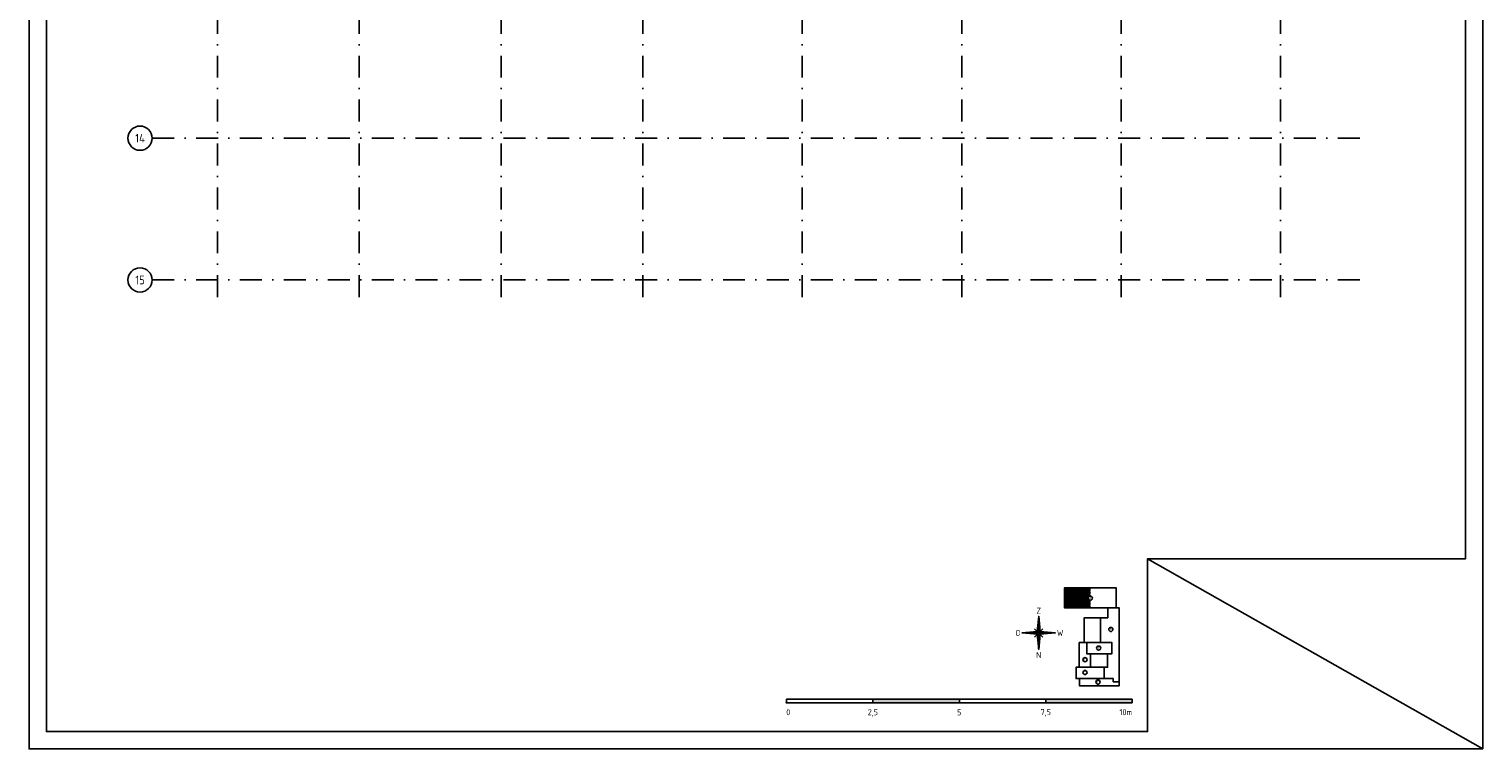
# Model space of a CAD drawing. Header units: millimetres. Extents: x 17100 to 59150, y 87937 to 147387.
# Tile 1 of 2: x 17100 to 59150, y 87937 to 108756. Entities that reach past the tile are written whole.
import ezdxf
from ezdxf.enums import TextEntityAlignment as Align

# ---------------------------------------------------------------- set-up
doc = ezdxf.new("R2010")
doc.units = ezdxf.units.MM
doc.header["$LTSCALE"] = 50
doc.linetypes.add('DASHDOT', pattern=[25.4, 12.7, -6.35, 0, -6.35])
doc.layers.get('0').update_dxf_attribs({"linetype": 'CONTINUOUS'})
for name, color, linetype in [('BL$2----_Kader-modelspace', 252, 'CONTINUOUS'), ('BL$5----', 1, 'CONTINUOUS'), ('BL$6----', 1, 'CONTINUOUS'), ('BL$7----', 1, 'CONTINUOUS'), ('BL$7----_TEKST', 4, 'CONTINUOUS')]:
    doc.layers.add(name, color=color, linetype=linetype)
doc.styles.add('BURO-012', font='isocp.shx', dxfattribs={"height": 60})
doc.styles.add('BURO-035', font='isocp.shx')
doc.styles.add('BURO-050', font='isocp.shx', dxfattribs={"height": 250})

# ---------------------------------------------------------------- blocks, each defined once
blk = doc.blocks.new('Kompaspijl')
for p, q in [((-0.8, 0.8), (0, 9.6)), ((0, -9.6), (0, 9.6)), ((0.08, 8.72), (0.08, 0.08)), ((9.6, 0), (-9.6, 0)), ((-9.6, 0), (-0.8, -0.8)), ((-9.52, 0.01), (-9.52, 0)), ((-9.4, 0.02), (-9.4, 0)), ((-9.28, 0.03), (-9.28, 0)), ((-9.16, 0.04), (-9.16, 0)), ((-9.04, 0.05), (-9.04, 0)), ((-8.92, 0.06), (-8.92, 0)), ((-8.8, 0.07), (-8.8, 0)), ((-8.68, 0.08), (-8.68, 0)), ((-8.56, 0.09), (-8.56, 0)), ((-8.44, 0.11), (-8.44, 0)), ((-8.32, 0.12), (-8.32, 0)), ((-8.2, 0.13), (-8.2, 0)), ((-8.08, 0.14), (-8.08, 0)), ((-7.96, 0.15), (-7.96, 0)), ((-7.84, 0.16), (-7.84, 0)), ((-7.72, 0.17), (-7.72, 0)), ((-7.6, 0.18), (-7.6, 0)), ((-7.48, 0.19), (-7.48, 0)), ((-7.36, 0.2), (-7.36, 0)), ((-7.24, 0.21), (-7.24, 0)), ((-7.12, 0.23), (-7.12, 0)), ((-7, 0.24), (-7, 0)), ((-6.88, 0.25), (-6.88, 0)), ((-6.76, 0.26), (-6.76, 0)), ((-6.64, 0.27), (-6.64, 0)), ((-6.52, 0.28), (-6.52, 0)), ((-6.4, 0.29), (-6.4, 0)), ((-6.28, 0.3), (-6.28, 0)), ((-6.16, 0.31), (-6.16, 0)), ((-6.04, 0.32), (-6.04, 0)), ((-5.92, 0.33), (-5.92, 0)), ((-5.8, 0.35), (-5.8, 0)), ((-5.68, 0.36), (-5.68, 0)), ((-5.56, 0.37), (-5.56, 0)), ((-5.44, 0.38), (-5.44, 0)), ((-5.32, 0.39), (-5.32, 0)), ((-5.2, 0.4), (-5.2, 0)), ((-5.08, 0.41), (-5.08, 0)), ((-4.96, 0.42), (-4.96, 0)), ((-4.84, 0.43), (-4.84, 0)), ((-4.72, 0.44), (-4.72, 0)), ((-4.6, 0.45), (-4.6, 0)), ((-4.48, 0.47), (-4.48, 0)), ((-4.36, 0.48), (-4.36, 0)), ((-4.24, 0.49), (-4.24, 0)), ((-4.12, 0.5), (-4.12, 0)), ((-4, 0.51), (-4, 0)), ((-3.88, 0.52), (-3.88, 0)), ((-3.76, 0.53), (-3.76, 0)), ((-3.64, 0.54), (-3.64, 0)), ((-3.52, 0.55), (-3.52, 0)), ((-3.4, 0.56), (-3.4, 0)), ((-3.28, 0.57), (-3.28, 0)), ((-3.16, 0.59), (-3.16, 0)), ((-3.04, 0.6), (-3.04, 0)), ((-2.92, 0.61), (-2.92, 0)), ((-2.8, 0.62), (-2.8, 0)), ((-2.68, 0.63), (-2.68, 0)), ((-2.56, 0.64), (-2.56, 0)), ((-2.44, 0.65), (-2.44, 0)), ((2.4, 2.4), (-2.4, -2.4)), ((2.4, -2.4), (-2.4, 2.4)), ((-2.32, 0.66), (-2.32, 0)), ((-2.2, 0.67), (-2.2, 0)), ((-2.08, 0.68), (-2.08, 0)), ((-1.96, 0.69), (-1.96, 0)), ((-1.84, 0.71), (-1.84, 0)), ((-1.72, 0.72), (-1.72, 0)), ((-1.6, 0.73), (-1.6, 0)), ((-1.48, 0.74), (-1.48, 0)), ((-1.36, 0.75), (-1.36, 0)), ((-1.24, 0.76), (-1.24, 0)), ((-1.12, 0.77), (-1.12, 0)), ((-1, 0.78), (-1, 0)), ((-0.88, 0.79), (-0.88, 0)), ((-0.76, 0.76), (-0.76, 0)), ((-0.64, 0.64), (-0.64, 0)), ((-0.52, 0.52), (-0.52, 0)), ((-0.4, 0.4), (-0.4, 0)), ((-0.28, 0.28), (-0.28, 0)), ((-0.16, 0.16), (-0.16, 0)), ((-0.04, 0.04), (-0.04, 0)), ((0.2, 7.4), (0.2, 0.2)), ((0.32, 6.08), (0.32, 0.32)), ((0.44, 4.76), (0.44, 0.44)), ((0.56, 3.44), (0.56, 0.56)), ((0.68, 2.12), (0.68, 0.68)), ((0.8, 0.8), (9.6, 0)), ((-0.76, -0.76), (-0.76, -1.24)), ((-0.64, -0.64), (-0.64, -2.56)), ((-0.52, -0.52), (-0.52, -3.88)), ((-0.4, -0.4), (-0.4, -5.2)), ((-0.28, -0.28), (-0.28, -6.52)), ((-0.16, -0.16), (-0.16, -7.84)), ((-0.04, -0.04), (-0.04, -9.16)), ((0.8, -0.8), (0, -9.6)), ((0.08, 0), (0.08, -0.08)), ((0.2, 0), (0.2, -0.2)), ((0.32, 0), (0.32, -0.32)), ((0.44, 0), (0.44, -0.44)), ((0.56, 0), (0.56, -0.56)), ((0.68, 0), (0.68, -0.68)), ((0.8, 0), (0.8, -0.8)), ((0.92, 0), (0.92, -0.79)), ((1.04, 0), (1.04, -0.78)), ((1.16, 0), (1.16, -0.77)), ((1.28, 0), (1.28, -0.76)), ((1.4, 0), (1.4, -0.75)), ((1.52, 0), (1.52, -0.73)), ((1.64, 0), (1.64, -0.72)), ((1.76, 0), (1.76, -0.71)), ((1.88, 0), (1.88, -0.7)), ((2, 0), (2, -0.69)), ((2.12, 0), (2.12, -0.68)), ((2.24, 0), (2.24, -0.67)), ((2.36, 0), (2.36, -0.66)), ((2.48, 0), (2.48, -0.65)), ((2.6, 0), (2.6, -0.64)), ((2.72, 0), (2.72, -0.63)), ((2.84, 0), (2.84, -0.61)), ((2.96, 0), (2.96, -0.6)), ((3.08, 0), (3.08, -0.59)), ((3.2, 0), (3.2, -0.58)), ((3.32, 0), (3.32, -0.57)), ((3.44, 0), (3.44, -0.56)), ((3.56, 0), (3.56, -0.55)), ((3.68, 0), (3.68, -0.54)), ((3.8, 0), (3.8, -0.53)), ((3.92, 0), (3.92, -0.52)), ((4.04, 0), (4.04, -0.51)), ((4.16, 0), (4.16, -0.49)), ((4.28, 0), (4.28, -0.48)), ((4.4, 0), (4.4, -0.47)), ((4.52, 0), (4.52, -0.46)), ((4.64, 0), (4.64, -0.45)), ((4.76, 0), (4.76, -0.44)), ((4.88, 0), (4.88, -0.43)), ((5, 0), (5, -0.42)), ((5.12, 0), (5.12, -0.41)), ((5.24, 0), (5.24, -0.4)), ((5.36, 0), (5.36, -0.39)), ((5.48, 0), (5.48, -0.37)), ((5.6, 0), (5.6, -0.36)), ((5.72, 0), (5.72, -0.35)), ((5.84, 0), (5.84, -0.34)), ((5.96, 0), (5.96, -0.33)), ((6.08, 0), (6.08, -0.32)), ((6.2, 0), (6.2, -0.31)), ((6.32, 0), (6.32, -0.3)), ((6.44, 0), (6.44, -0.29)), ((6.56, 0), (6.56, -0.28)), ((6.68, 0), (6.68, -0.27)), ((6.8, 0), (6.8, -0.25)), ((6.92, 0), (6.92, -0.24)), ((7.04, 0), (7.04, -0.23)), ((7.16, 0), (7.16, -0.22)), ((7.28, 0), (7.28, -0.21)), ((7.4, 0), (7.4, -0.2)), ((7.52, 0), (7.52, -0.19)), ((7.64, 0), (7.64, -0.18)), ((7.76, 0), (7.76, -0.17)), ((7.88, 0), (7.88, -0.16)), ((8, 0), (8, -0.15)), ((8.12, 0), (8.12, -0.13)), ((8.24, 0), (8.24, -0.12)), ((8.36, 0), (8.36, -0.11)), ((8.48, 0), (8.48, -0.1)), ((8.6, 0), (8.6, -0.09)), ((8.72, 0), (8.72, -0.08)), ((8.84, 0), (8.84, -0.07)), ((8.96, 0), (8.96, -0.06)), ((9.08, 0), (9.08, -0.05)), ((9.2, 0), (9.2, -0.04)), ((9.32, 0), (9.32, -0.03)), ((9.44, 0), (9.44, -0.01)), ((9.56, 0), (9.56, 0))]:
    blk.add_line(p, q)
for points in [[(0, 0), (0.8, 0.8), (0, 9.6)], [(0, 0), (-0.8, 0.8), (-9.6, 0), (0, 0)], [(0, 0), (-0.8, -0.8), (0, -9.6)], [(0, 0), (0.8, -0.8), (9.6, 0), (0, 0)]]:
    blk.add_lwpolyline(points, close=True)
at = {"style": 'BURO-035'}
for tag, p in [('KR-1', (0, 12.8)), ('KR-4', (-12.04, 0)), ('KR-2', (12.4, 0)), ('KR-3', (0, -12.8))]:
    blk.add_attdef(tag, text='', height=3.5, dxfattribs=at).set_placement(p, align=Align.MIDDLE_CENTER)
blk = doc.blocks.new('TR_50')
at = {"layer": 'BL$6----'}
for p, q in [((200.14, 7.5), (0.14, 7.5)), ((0.14, 7.5), (0.14, 5.5)), ((0.14, 5.5), (200.14, 5.5)), ((50.14, 7.5), (50.14, 5.5)), ((100.14, 7.5), (100.14, 5.5)), ((150.14, 7.5), (150.14, 5.5)), ((200.14, 5.5), (200.14, 7.5))]:
    blk.add_line(p, q, dxfattribs=at)
for points in [[(190.88, 60.35), (190.88, 71.84), (161.02, 71.84), (161.02, 60.35)], [(192.64, 17.56), (189.18, 17.56), (189.18, 19.39), (183.97, 19.39), (183.97, 25.94), (185.93, 25.94), (185.93, 33.8), (188.38, 33.8), (188.38, 40.23), (181.81, 40.23), (181.81, 54.64), (186.01, 54.64), (186.01, 60.35), (192.64, 60.35)], [(181.81, 54.64), (181.81, 40.23), (172.41, 40.23), (172.41, 54.64)], [(169.56, 40.24), (173.79, 40.24), (173.79, 33.8), (176.09, 33.8), (176.09, 25.94), (169.53, 25.94), (169.53, 40.24)], [(188.38, 40.23), (188.38, 33.8), (173.79, 33.8), (173.79, 40.23)], [(183.97, 25.94), (183.97, 19.39), (167.62, 19.39), (167.62, 25.94)], [(183.97, 19.39), (189.18, 19.39), (189.18, 17.56), (192.64, 17.56), (192.64, 15.28), (169.57, 15.28), (169.57, 19.39)]]:
    blk.add_lwpolyline(points, close=True, dxfattribs=at)
for centre in [(175.92, 65.96), (187.75, 47.86), (180.71, 37.07), (172.82, 30.34), (172.82, 22.93), (180.35, 17.39)]:
    blk.add_circle(centre, 1.2, dxfattribs=at)
blk.add_point((0.14, 5.5), dxfattribs=at)
blk.add_point((0.14, 5.5), dxfattribs=at)
for points in [[(50.14, 7.5), (50.14, 5.5), (100.14, 7.5), (100.14, 5.5)], [(150.14, 7.5), (150.14, 5.5), (200.14, 7.5), (200.14, 5.5)]]:
    blk.add_solid(points, dxfattribs=at)
at = {"layer": 'BL$5----'}
ref = blk.add_blockref('Kompaspijl', (146.04, 45.86), dxfattribs=at)
ref.add_attrib('KR-1', 'Z', dxfattribs={"height": 3.5, "style": 'BURO-035'}).set_placement((146.04, 58.66), align=Align.MIDDLE_CENTER)
ref.add_attrib('KR-2', 'W', dxfattribs={"height": 3.5, "style": 'BURO-035'}).set_placement((158.44, 45.86), align=Align.MIDDLE_CENTER)
ref.add_attrib('KR-3', 'N', dxfattribs={"height": 3.5, "style": 'BURO-035'}).set_placement((146.04, 33.06), align=Align.MIDDLE_CENTER)
ref.add_attrib('KR-4', 'O', dxfattribs={"height": 3.5, "style": 'BURO-035'}).set_placement((134, 45.86), align=Align.MIDDLE_CENTER)
at = {"layer": 'BL$6----', "style": 'BURO-012'}
for s, p in [('A', (175.92, 65.96)), ('B', (187.75, 47.86)), ('C', (180.71, 37.07)), ('F', (172.82, 30.34)), ('D', (172.82, 22.93)), ('E', (180.35, 17.39))]:
    blk.add_text(s, height=1.2, dxfattribs=at).set_placement(p, align=Align.MIDDLE)
at = {"layer": 'BL$6----', "style": 'BURO-035'}
blk.add_text('0', height=3.5, dxfattribs=at).set_placement((0, 0), align=Align.MIDDLE_LEFT)
for s, p in [('2,5', (50.1, 0)), ('5', (100.08, -0.07)), ('7,5', (150.13, 0.06))]:
    blk.add_text(s, height=3.5, dxfattribs=at).set_placement(p, align=Align.MIDDLE_CENTER)
blk.add_text('10m', height=3.5, dxfattribs=at).set_placement((200.02, 0.01), align=Align.MIDDLE_RIGHT)

msp = doc.modelspace()

# ---------------------------------------------------------------- hatches: boundary and pattern name
at = {"layer": 'BL$6----'}
h = msp.add_hatch(dxfattribs=at)
h.set_pattern_fill('ANSI31', color=256, scale=10, style=0)
h.paths.add_polyline_path([(47051, 92592), (47051, 92017), (47797, 92017), (47797, 92238, -0.422527), (47736, 92298, -0.422527), (47797, 92358), (47797, 92592)])

# ---------------------------------------------------------------- linework, layer by layer
at = {"layer": 'BL$2----_Kader-modelspace', "color": 9}
msp.add_line((59150, 87937), (49450, 93437), dxfattribs=at)
at = {"layer": 'BL$2----_Kader-modelspace', "color": 1}
msp.add_lwpolyline([(59150, 87937), (59150, 147387), (17100, 147387), (17100, 87937)], close=True, dxfattribs=at)
at = {"layer": 'BL$2----_Kader-modelspace', "color": 9}
msp.add_lwpolyline([(17600, 146887), (58650, 146887), (58650, 93437), (49450, 93437), (49450, 88437), (17600, 88437)], close=True, dxfattribs=at)
at = {"layer": 'BL$7----', "linetype": 'DASHDOT'}
for p, q in [((22550, 101000), (22550, 136720)), ((26650, 101000), (26650, 136720)), ((30750, 101000), (30750, 136720)), ((34850, 101000), (34850, 136720)), ((39462, 101000), (39462, 136720)), ((44075, 101000), (44075, 136720)), ((48688, 101000), (48688, 136720)), ((53300, 101000), (53300, 136720)), ((20660, 105600), (55800, 105600)), ((20660, 101500), (55800, 101500))]:
    msp.add_line(p, q, dxfattribs=at)
at = {"layer": 'BL$7----'}
for centre in [(20310, 105600), (20310, 101500)]:
    msp.add_circle(centre, 350, dxfattribs=at)

# ---------------------------------------------------------------- block references
at = {"layer": 'BL$6----', "xscale": 50, "yscale": 50, "zscale": 50}
msp.add_blockref('TR_50', (39000, 89000), dxfattribs=at)

# ---------------------------------------------------------------- texts
at = {"layer": 'BL$7----_TEKST', "style": 'BURO-050'}
for s, p in [('14', (20310, 105600)), ('15', (20310, 101500))]:
    msp.add_text(s, height=250, dxfattribs=at).set_placement(p, align=Align.MIDDLE)

doc.saveas('drawing.dxf')
